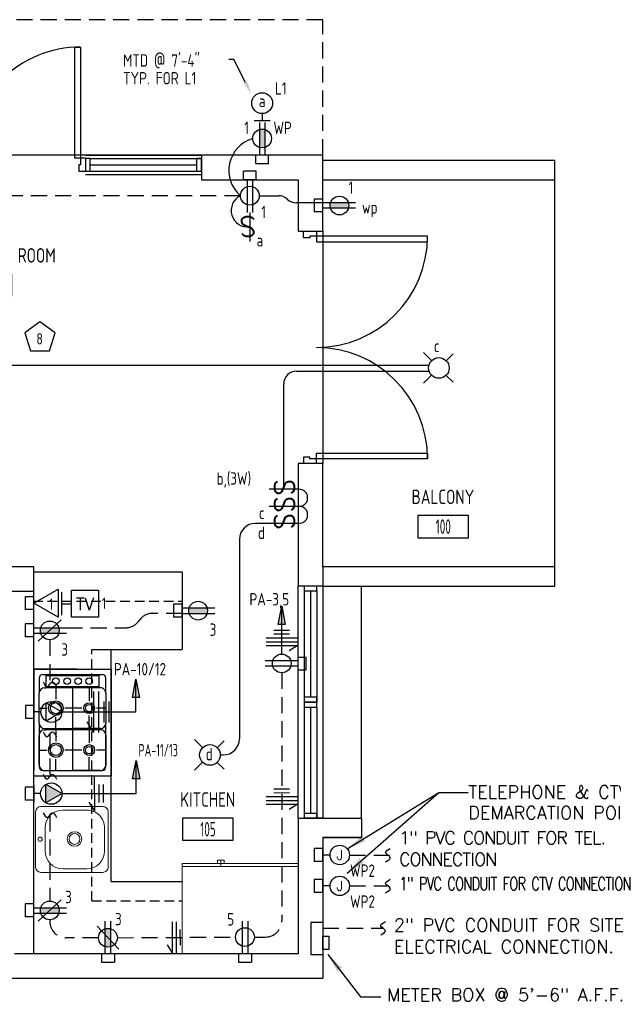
# Model space of a CAD drawing. Header units: inches. Extents: x 26619 to 28048, y 1575 to 4104.
# Tile 9 of 23: x 26900 to 27084, y 2445 to 2750. Entities that reach past the tile are written whole.
import ezdxf
from ezdxf import colors
from ezdxf.entities.mleader import LeaderData, LeaderLine
from ezdxf.enums import TextEntityAlignment as Align
from ezdxf.math import Vec2, Vec3

# ---------------------------------------------------------------- set-up
doc = ezdxf.new("R2010")
doc.units = ezdxf.units.IN
doc.header["$LTSCALE"] = 2
doc.header["$MEASUREMENT"] = 0
for name, pattern in [('DASHED', [0.75, 0.5, -0.25]), ('HIDDEN', [0.375, 0.25, -0.125]), ('HIDDEN2', [0.1875, 0.125, -0.0625])]:
    doc.linetypes.add(name, pattern=pattern)
doc.layers.get('0').update_dxf_attribs({"color": 8, "linetype": 'CONTINUOUS'})
for name, color, linetype in [('a-door', 8, 'CONTINUOUS'), ('eeCtvDist', 5, 'CONTINUOUS'), ('eeEquipment', 4, 'CONTINUOUS'), ('eeLight-LINE', 5, 'CONTINUOUS'), ('eeLightDist', 200, 'CONTINUOUS'), ('eeLightSwitches', 200, 'CONTINUOUS'), ('eeRecepDist', 120, 'CONTINUOUS'), ('eeRecepLINE', 120, 'HIDDEN'), ('eeTelDist', 5, 'CONTINUOUS'), ('EL-ANNO-TEXT', 4, 'CONTINUOUS'), ('G-SYMB', 1, 'CONTINUOUS'), ('LABELS', 2, 'CONTINUOUS'), ('RECEP-DIST', 120, 'HIDDEN2'), ('roof', 8, 'DASHED'), ('TEXT', 2, 'CONTINUOUS'), ('Walls', 1, 'CONTINUOUS')]:
    doc.layers.add(name, color=color, linetype=linetype)
doc.layers.add('I-FURN', color=9, linetype='CONTINUOUS', lineweight=9)
doc.styles.add('100-48', font='archstyl.shx', dxfattribs={"width": 0.9, "height": 4.8})
doc.styles.add('COMP', font='simplex.shx', dxfattribs={"height": 9})
doc.styles.add('MED', font='archstyl.shx', dxfattribs={"width": 0.8, "height": 0.125})
doc.styles.get("Standard").update_dxf_attribs({"font": 'simplex.shx'})
doc.dimstyles.new('Copy of STANDARD', dxfattribs={"dimtxt": 8, "dimasz": 3, "dimexe": 3, "dimexo": 3, "dimgap": 3, "dimtad": 1, "dimrnd": 1, "dimzin": 3, "dimdsep": 46, "dimlunit": 4, "dimtxsty": 'Standard', "dimblk": 'ARCHTICK', "dimcen": 3, "dimdle": 3, "dimadec": 0, "dimazin": 0, "dimtfac": 1, "dimtix": 1, "dimtofl": 0, "dimtmove": 1, "dimatfit": 3, "dimfxl": 3, "dimtolj": 1, "dimtzin": 0, "dimlwd": -1, "dimlwe": -1, "dimarcsym": 0})

# ---------------------------------------------------------------- blocks, each defined once
blk = doc.blocks.new('*U5')
for points in [[(0, 0), (1.5, 0), (1.5, 2), (2, 2), (2, 4), (0, 4)], [(72, 0), (70.5, 0), (70.5, 2), (70, 2), (70, 4), (72, 4)]]:
    blk.add_lwpolyline(points)
for points in [[(3.25, 0), (3.25, -34.5), (1.5, -34.5), (1.5, 0)], [(68.75, 0), (68.75, -34.5), (70.5, -34.5), (70.5, 0)]]:
    blk.add_lwpolyline(points, close=True)
for centre, start, end in [((1.5, 0), 270, 0), ((70.5, 0), 180, 270)]:
    blk.add_arc(centre, 34.5, start, end)
blk = doc.blocks.new('AINC-ROOMID')
at = {"layer": 'G-SYMB'}
blk.add_lwpolyline([(-0.2473, -0.3519), (0.2533, -0.3519), (0.2533, -0.1607), (-0.2473, -0.1607)], close=True, dxfattribs=at)
at = {"layer": 'G-SYMB', "color": 4, "linetype": 'Continuous', "style": 'MED', "oblique": -180, "text_generation_flag": 6}
for tag, p in [('%%UROOM-ID', (0, 0.2093)), ('%%USPAN', (0, 0))]:
    blk.add_attdef(tag, text='', height=0.125, rotation=180, dxfattribs=at).set_placement(p, align=Align.MIDDLE)
at = {"layer": 'G-SYMB', "color": 4, "linetype": 'Continuous', "style": 'MED', "text_generation_flag": 6, "width": 0.75}
blk.add_attdef('R-NUM', text='', height=0.125, rotation=180, dxfattribs=at).set_placement((0.003, -0.2563), align=Align.MIDDLE)
blk = doc.blocks.new('Refrigerator-2 door - 36 in top')
for p, q in [((0, -26.999999), (36, -26.999999)), ((12, -26.999999), (12, -28.999999)), ((11, -27.999999), (11, -28.999999)), ((11, -28.999999), (13, -28.999999)), ((13, -28.999999), (13, -27.999999))]:
    blk.add_line(p, q)
blk.add_lwpolyline([(0, -27.999999), (0, 0), (36, 0), (36, -27.999999)], close=True)
blk = doc.blocks.new('RECEP-gf')
at = {"layer": 'eeRecepDist'}
blk.add_hatch(color=256, dxfattribs=at).paths.add_polyline_path([(137.8165, 590.8342, 0.073698), (137.8191, 590.8518, 0.073698), (137.8165, 590.8693), (137.7006, 590.8693, 0.073698), (137.698, 590.8518, 0.073698), (137.7006, 590.8342)])
at = {"layer": 'eeRecepDist', "linetype": 'Continuous'}
for p, q in [((137.6553, 590.8693), (137.8662, 590.8693)), ((137.6553, 590.8342), (137.8662, 590.8342))]:
    blk.add_line(p, q, dxfattribs=at)
blk.add_circle((137.7585, 590.8518), 0.0606, dxfattribs=at)
blk = doc.blocks.new('50 AMPS')
at = {"layer": 'eeRecepDist', "linetype": 'Continuous'}
for p, q in [((137.6938, 590.0498), (137.7945, 590.1086)), ((137.7945, 590.1086), (137.7953, 589.9915)), ((137.8743, 589.9973), (137.8743, 590.1024)), ((137.7953, 589.9915), (137.6938, 590.0498)), ((137.8287, 590.0498), (137.8743, 590.0498))]:
    blk.add_line(p, q, dxfattribs=at)
blk.add_circle((137.7613, 590.0498), 0.0675, dxfattribs=at)
blk = doc.blocks.new('Wires2A')
at = {"layer": 'eeRecepDist'}
for p, q in [((0, 0.1333), (0, -0.1333)), ((0.0333, 0.1333), (0.0333, -0.1333)), ((0.0333, 0.1333), (0.0768, 0.0641)), ((-0.0667, 0.0681), (-0.0667, -0.0681)), ((-0.0333, 0.0681), (-0.0333, -0.0681))]:
    blk.add_line(p, q, dxfattribs=at)
blk = doc.blocks.new('SP-SW')
at = {"layer": 'eeLightSwitches', "linetype": 'ByBlock'}
blk.add_line((0, 0), (0, 0.1873), dxfattribs=at)
blk.add_text('S', height=0.1272, dxfattribs=at).set_placement((-0.0418, 0.0268))
blk = doc.blocks.new('GF RECEP ACT')
at = {"layer": 'eeRecepDist'}
blk.add_line((137.6845, 589.8277), (137.8326, 589.9662), dxfattribs=at)
blk.add_blockref('RECEP-gf', (0, -0.9548), dxfattribs=at)
blk = doc.blocks.new('Recep-1')
at = {"layer": 'eeRecepDist', "linetype": 'Continuous'}
for p, q in [((0, 0.0176), (0.2108, 0.0176)), ((0, -0.0176), (0.2108, -0.0176))]:
    blk.add_line(p, q, dxfattribs=at)
blk.add_circle((0.1032, 0), 0.0606, dxfattribs=at)
blk = doc.blocks.new('CEIL-LGT')
at = {"layer": 'eeLightDist', "linetype": 'ByBlock'}
for p, q in [((-0.0477, 0.0477), (-0.0991, 0.0991)), ((0.047, 0.047), (0.0916, 0.0916)), ((-0.047, -0.047), (-0.0987, -0.0987)), ((0.0477, -0.0477), (0.0918, -0.0918))]:
    blk.add_line(p, q, dxfattribs=at)
blk.add_circle((0, 0), 0.0667, dxfattribs=at)
blk = doc.blocks.new('TEL-OUT')
at = {"layer": 'eeTelDist', "linetype": 'ByBlock'}
for p, q in [((0, 0), (0.1574, 0.0909)), ((0.1574, 0.0909), (0.1574, -0.0909)), ((0.1574, -0.0909), (0, 0))]:
    blk.add_line(p, q, dxfattribs=at)
at = {"layer": 'eeTelDist'}
blk.add_line((0, -0.0725), (0, 0.0725), dxfattribs=at)
blk = doc.blocks.new('TV-out')
at = {"layer": 'eeCtvDist', "linetype": 'ByBlock'}
for p, q in [((0, 0.074), (0, -0.074)), ((0.0631, 0.0881), (0.2375, 0.0881)), ((0.0631, -0.0864), (0.0631, 0.0881)), ((0.2375, 0.0881), (0.2375, -0.0864)), ((0, 0), (0.0631, 0)), ((0.2375, -0.0864), (0.0631, -0.0864))]:
    blk.add_line(p, q, dxfattribs=at)
blk.add_text('TV', height=0.08, dxfattribs=at).set_placement((0.1512, -0.0423), align=Align.CENTER)
blk = doc.blocks.new('30 AMPS')
at = {"layer": 'eeRecepDist'}
for p, q in [((137.6921, 589.4798), (137.7956, 589.5395)), ((137.7956, 589.5395), (137.7956, 589.42)), ((137.7956, 589.42), (137.6921, 589.4798))]:
    blk.add_line(p, q, dxfattribs=at)
at = {"layer": 'eeRecepDist', "linetype": 'Continuous'}
for p, q in [((137.8743, 589.4276), (137.8743, 589.5326)), ((137.8287, 589.4801), (137.8743, 589.4801))]:
    blk.add_line(p, q, dxfattribs=at)
blk.add_circle((137.7613, 589.4801), 0.0692, dxfattribs=at)
at = {"layer": 'eeRecepDist'}
blk.add_solid([(137.6921, 589.4798), (137.7956, 589.5395), (137.7956, 589.42)], dxfattribs=at)
blk = doc.blocks.new('WALL-LGT')
at = {"layer": 'eeLightDist', "linetype": 'ByBlock'}
for p, q in [((-0.0525, 0), (0.0525, 0)), ((0, 0.0456), (0, 0))]:
    blk.add_line(p, q, dxfattribs=at)
blk.add_circle((0, 0.1131), 0.0675, dxfattribs=at)
blk = doc.blocks.new('CAJA 4X4 RECEPT')
at = {"layer": 'eeRecepDist', "color": 9}
for p, q in [((24134, 2831.23), (24130, 2831.23)), ((24130, 2828.61), (24130, 2831.23)), ((24134, 2828.61), (24134, 2831.23)), ((24130, 2828.61), (24134, 2828.61))]:
    blk.add_line(p, q, dxfattribs=at)
blk = doc.blocks.new('_ArchTick')
at = {"color": 0, "linetype": 'ByBlock', "const_width": 0.15}
blk.add_lwpolyline([(-0.5, -0.5), (0.5, 0.5)], dxfattribs=at)
blk = doc.blocks.new('CAJA 4X4 LUCES')
at = {"layer": 'eeLight-LINE', "color": 8, "ltscale": 2}
for p, q in [((24065.99, 2814.84), (24061.99, 2814.84)), ((24061.99, 2812.21), (24061.99, 2814.84)), ((24061.99, 2812.21), (24065.99, 2812.21)), ((24065.99, 2812.21), (24065.99, 2814.84))]:
    blk.add_line(p, q, dxfattribs=at)

msp = doc.modelspace()

# ---------------------------------------------------------------- hatches: boundary and pattern name
at = {"layer": 'eeRecepDist', "linetype": 'Continuous'}
for points in [[(26981.35063808, 2568.02957559), (26982.45204895, 2562.3504371), (26980.24922721, 2562.3504371)], [(26936.13302774, 2545.3912916), (26937.23443861, 2539.71215311), (26935.03161687, 2539.71215311)], [(26936.1928733, 2520.10493967), (26937.29428417, 2514.42580118), (26935.09146243, 2514.42580118)]]:
    msp.add_hatch(color=256, dxfattribs=at).paths.add_polyline_path(points)

# ---------------------------------------------------------------- linework, layer by layer
for p, q in [((26956.45857797, 2707.85917105), (26812.45857797, 2707.85917105)), ((27066.08357797, 2580.23417149), (27066.08357797, 2700.23417149)), ((26994.08357797, 2684.23417149), (26994.08357797, 2648.23417149)), ((26994.08357797, 2648.23417149), (26994.08357797, 2612.23417149)), ((26904.45857797, 2578.60917149), (26950.45857797, 2578.60917149)), ((26950.45857797, 2578.60917149), (26950.45857797, 2554.60917149)), ((26928.45857797, 2482.60917149), (26928.45857797, 2554.60917149)), ((26917.77284481, 2548.47624058), (26904.48222869, 2548.47624058)), ((26904.48222869, 2548.47624058), (26904.48222869, 2517.16140344)), ((26904.48222869, 2548.47624058), (26928.48222869, 2548.47624058)), ((26904.48222869, 2515.4052966), (26904.48222869, 2548.47624058)), ((26904.48222869, 2548.47624058), (26928.45857797, 2548.47624058)), ((26907.23818121, 2546.82276633), (26925.70262545, 2546.82276633)), ((26908.20254575, 2546.54702519), (26924.73826091, 2546.54702519)), ((26908.20254575, 2546.54702519), (26908.20254575, 2542.96433553)), ((26924.73826091, 2542.96433553), (26924.73826091, 2546.54702519)), ((26928.45857797, 2548.47624058), (26928.45857797, 2515.4052966)), ((26906.13570294, 2545.72028806), (26906.13570294, 2541.03512013)), ((26926.80510372, 2541.03512013), (26926.80510372, 2545.72028806)), ((26906.13570294, 2531.7109843), (26906.13570294, 2541.03512013)), ((26907.78917719, 2542.68859439), (26908.20254575, 2542.68859439)), ((26924.73826091, 2542.96433553), (26908.20254575, 2542.96433553)), ((26924.73826091, 2542.68859439), (26908.20254575, 2542.68859439)), ((26911.30329629, 2542.68859439), (26911.30329629, 2539.1871195)), ((26916.47040333, 2542.68859439), (26916.47040333, 2530.05751005)), ((26921.63799668, 2542.68859439), (26921.63799668, 2538.60840351)), ((26925.15162947, 2542.68859439), (26924.73826091, 2542.68859439)), ((26926.80510372, 2541.03512013), (26926.80510372, 2531.7109843)), ((26906.13570294, 2536.37329538), (26908.48947217, 2536.37329538)), ((26919.40240223, 2536.37329538), (26914.11712042, 2536.37329538)), ((26921.63799668, 2530.05751005), (26921.63799668, 2534.13770092)), ((26926.80510372, 2536.37329538), (26923.87310482, 2536.37329538)), ((26906.13570294, 2531.7109843), (26906.13570294, 2518.16124912)), ((26911.30329629, 2530.05751005), (26911.30329629, 2533.55947125)), ((26926.80510372, 2518.16124912), (26926.80510372, 2531.7109843)), ((26906.13570294, 2518.7122451), (26906.13570294, 2528.03638093)), ((26907.78917719, 2530.05751005), (26916.47040333, 2530.05751005)), ((26907.78917719, 2529.6903415), (26908.20254575, 2529.6903415)), ((26924.73826091, 2529.6903415), (26908.20254575, 2529.6903415)), ((26911.30329629, 2529.6903415), (26911.30329629, 2526.1883803)), ((26925.15162947, 2530.05751005), (26916.47040333, 2530.05751005)), ((26916.47040333, 2529.6903415), (26916.47040333, 2517.05877085)), ((26921.63799668, 2529.6903415), (26921.63799668, 2525.60966431)), ((26925.15162947, 2529.6903415), (26924.73826091, 2529.6903415)), ((26926.80510372, 2528.03638093), (26926.80510372, 2518.7122451)), ((26906.13570294, 2523.37455617), (26908.48947217, 2523.37455617)), ((26919.40240223, 2523.37455617), (26914.11712042, 2523.37455617)), ((26926.80510372, 2523.37455617), (26923.87310482, 2523.37455617)), ((26911.30329629, 2517.05877085), (26911.30329629, 2520.56073205)), ((26921.63799668, 2517.05877085), (26921.63799668, 2521.13896172)), ((26907.23818121, 2517.05877085), (26925.70262545, 2517.05877085)), ((26907.78917719, 2517.05877085), (26916.47040333, 2517.05877085)), ((26925.15162947, 2517.05877085), (26916.47040333, 2517.05877085)), ((26904.48222869, 2515.4052966), (26928.45857797, 2515.4052966)), ((26928.45857797, 2482.60917149), (26950.45857797, 2482.60917149))]:
    msp.add_line(p, q)
at = {"ltscale": 3}
msp.add_line((26922.45857797, 2554.60917149), (26950.45857797, 2554.60917149), dxfattribs=at)
for centre, radius in [((26911.30329629, 2544.75592352), 1.02424463), ((26914.77559222, 2544.75592352), 1.02424463), ((26918.24788815, 2544.75592352), 1.02424463), ((26921.63799668, 2544.75592352), 1.02424463), ((26911.30329629, 2536.37329538), 2.26271629), ((26911.30329629, 2536.37329538), 1.71153551), ((26921.63799668, 2536.37329538), 1.68421428), ((26921.63799668, 2536.37329538), 1.1330335), ((26911.30329629, 2523.37455617), 2.26271629), ((26911.30329629, 2523.37455617), 1.71153551), ((26921.63799668, 2523.37455617), 1.68421428), ((26921.63799668, 2523.37455617), 1.1330335)]:
    msp.add_circle(centre, radius)
for centre, radius, start, end in [((26907.23818121, 2545.72028806), 1.10236156, 90, 180), ((26925.70262545, 2545.72028806), 1.10236156, 0, 90.0000025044), ((26907.78917719, 2541.03512013), 1.65354234, 90.0000025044, 180), ((26925.15162947, 2541.03512013), 1.65354234, 0, 90.0000025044), ((26907.78917719, 2531.7109843), 1.65354234, 180, 270), ((26925.15162947, 2531.7109843), 1.65354234, 270, 0), ((26907.78917719, 2528.03638093), 1.65354234, 90.0000025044, 180), ((26925.15162947, 2528.03638093), 1.65354234, 0, 90.0000025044), ((26907.78917719, 2518.7122451), 1.65354234, 180, 270), ((26907.23818121, 2518.16124912), 1.10236156, 180, 270), ((26925.15162947, 2518.7122451), 1.65354234, 270, 0), ((26925.70262545, 2518.16124912), 1.10236156, 270, 0)]:
    msp.add_arc(centre, radius, start, end)
at = {"layer": 'a-door'}
for p, q in [((26920.45857797, 2707.8591706), (26956.45857797, 2707.8591706)), ((26921.95857797, 2706.8591706), (26956.45857598, 2706.8591706)), ((26921.95857797, 2704.8591706), (26954.95857598, 2704.8591706)), ((26921.95857797, 2702.8591706), (26956.45857598, 2702.8591706)), ((26920.45857797, 2701.8591706), (26956.45857797, 2701.85917193)), ((26986.30511992, 2574.23417145), (26986.30512125, 2538.23417145)), ((26994.08357797, 2574.23417149), (26994.08357797, 2538.23417149)), ((27006.08357797, 2502.23417149), (27006.08357797, 2574.23417149)), ((26988.27107731, 2572.73417149), (26988.27107731, 2538.23417349)), ((26990.27107731, 2572.73417149), (26990.27107731, 2539.73417349)), ((26992.27107731, 2572.73417149), (26992.27107731, 2538.23417349)), ((26986.30512125, 2538.23417149), (26986.30512258, 2502.23417149)), ((26994.08357797, 2538.23417149), (26994.08357797, 2502.23417149)), ((26988.27107731, 2536.73417149), (26988.27107731, 2502.23417349)), ((26990.27107731, 2536.73417149), (26990.27107731, 2503.73417349)), ((26992.27107731, 2536.73417149), (26992.27107731, 2502.23417349))]:
    msp.add_line(p, q, dxfattribs=at)
for points in [[(26920.45857797, 2702.8591706), (26921.95857797, 2702.8591706), (26921.95857797, 2706.8591706), (26920.45857797, 2706.8591706)], [(26954.95857598, 2702.8591706), (26956.45857598, 2702.8591706), (26956.45857598, 2706.8591706), (26954.95857598, 2706.8591706)], [(26988.27107731, 2574.23417149), (26988.27107731, 2572.73417149), (26992.27107731, 2572.73417149), (26992.27107731, 2574.23417149)], [(26988.27107731, 2539.73417349), (26988.27107731, 2538.23417349), (26992.27107731, 2538.23417349), (26992.27107731, 2539.73417349)], [(26988.27107731, 2538.23417149), (26988.27107731, 2536.73417149), (26992.27107731, 2536.73417149), (26992.27107731, 2538.23417149)], [(26988.27107731, 2503.73417349), (26988.27107731, 2502.23417349), (26992.27107731, 2502.23417349), (26992.27107731, 2503.73417349)]]:
    msp.add_lwpolyline(points, close=True, dxfattribs=at)
at = {"layer": 'eeEquipment'}
for p, q in [((26990.48826518, 2459.90432126), (26990.4894078, 2470.03303979)), ((26990.4894078, 2470.03303979), (26994.08414928, 2470.0325345)), ((26994.08414928, 2470.0325345), (26994.08300667, 2459.90381596)), ((26994.08300667, 2459.90381596), (26990.48826518, 2459.90432126))]:
    msp.add_line(p, q, dxfattribs=at)
msp.add_lwpolyline([(26994.08337568, 2461.56036987), (26994.08378027, 2465.71986657), (26996.00098533, 2465.71959708), (26996.00058074, 2461.56010038)], close=True, dxfattribs=at)
at = {"layer": 'eeLight-LINE', "color": 8}
for p, q in [((26994.08341751, 2691.39083551), (26994.08357797, 2693.07750747)), ((26904.45849774, 2568.07400769), (26904.4586582, 2569.76067966)), ((26950.4586582, 2565.76583557), (26950.45881867, 2567.45250754)), ((26904.4586582, 2559.63290467), (26904.45881867, 2561.31957663)), ((26986.30504058, 2551.0775069), (26986.30488012, 2549.39083494)), ((26904.48214846, 2534.34743217), (26904.48230892, 2536.03410413)), ((26904.45849774, 2509.04515223), (26904.4586582, 2510.73182419)), ((26994.08349774, 2489.99192571), (26994.0836582, 2491.67859767)), ((26904.45841751, 2472.82023107), (26904.45857797, 2474.50690304)), ((26928.30191396, 2460.23417149), (26926.615242, 2460.23433195)), ((26970.79013079, 2460.23417149), (26969.10345882, 2460.23433195))]:
    msp.add_line(p, q, dxfattribs=at)
at = {"layer": 'eeLight-LINE', "ltscale": 10}
for p, q in [((26897.28357851, 2642.76212387), (27027.01361456, 2642.76212387)), ((26985.96255387, 2640.90004968), (27027.03069649, 2640.90004968)), ((26981.96255387, 2604.23417149), (26981.96255387, 2636.90004968)), ((26977.46684803, 2593.67263299), (26973.21846175, 2593.67263299)), ((26968.21846175, 2588.67263299), (26968.21830261, 2526.85917211)), ((26962.28357818, 2521.85917211), (26963.21830261, 2521.85917211))]:
    msp.add_line(p, q, dxfattribs=at)
for centre, radius, start, end in [((26985.96255387, 2636.90004968), 4, 90, 180), ((26986.73661098, 2601.59378686), 2.65498273, 263.9888954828, 96.0111045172), ((26986.73661098, 2596.31301762), 2.65498273, 263.9888954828, 96.0111045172), ((26973.21846175, 2588.67263299), 5, 90, 180), ((26963.21830261, 2526.85917211), 5, 270, 0)]:
    msp.add_arc(centre, radius, start, end, dxfattribs=at)
at = {"layer": 'eeRecepDist', "ltscale": 2}
for p, q in [((26974.36633016, 2695.27937575), (26980.3363006, 2695.27435967)), ((26994.08357797, 2693.07750747), (26985.83961676, 2693.07750747))]:
    msp.add_line(p, q, dxfattribs=at)
at = {"layer": 'eeRecepDist', "linetype": 'Continuous'}
for p, q in [((26980.24922721, 2562.3504371), (26981.35063808, 2568.02957559)), ((26981.35063808, 2568.02957559), (26982.45204895, 2562.3504371)), ((26982.45204895, 2562.3504371), (26980.24922721, 2562.3504371)), ((26935.03161687, 2539.71215311), (26936.13302774, 2545.3912916)), ((26936.13302774, 2545.3912916), (26937.23443861, 2539.71215311)), ((26937.23443861, 2539.71215311), (26935.03161687, 2539.71215311)), ((26935.09146243, 2514.42580118), (26936.1928733, 2520.10493967)), ((26936.1928733, 2520.10493967), (26937.29428417, 2514.42580118)), ((26937.29428417, 2514.42580118), (26935.09146243, 2514.42580118))]:
    msp.add_line(p, q, dxfattribs=at)
at = {"layer": 'eeRecepDist'}
for p, q in [((26983.79599084, 2560.48513262), (26978.89276511, 2560.47678351)), ((26983.79803417, 2559.28513436), (26978.89480844, 2559.27678525)), ((26986.14845768, 2558.08913487), (26976.5484716, 2558.07278822)), ((26986.15050101, 2556.88913661), (26976.55051493, 2556.87278996)), ((26986.15254434, 2555.68913835), (26976.55255826, 2555.6727917)), ((26986.15254434, 2555.68913835), (26983.66342943, 2554.11864129)), ((26923.3736338, 2504.41352614), (26923.32659105, 2515.21342369)), ((26924.71174273, 2507.14637391), (26924.68771548, 2512.66245853)), ((26926.06172992, 2507.15225425), (26926.03770268, 2512.66833887)), ((26983.79994964, 2511.26950526), (26978.89672391, 2511.26115615)), ((26983.80199297, 2510.069507), (26978.89876724, 2510.06115789)), ((26923.3736338, 2504.41352614), (26921.59940163, 2507.20908314)), ((26986.15035449, 2508.873504), (26976.55036841, 2508.85715735)), ((26986.15239782, 2507.67350574), (26976.55241174, 2507.65715909)), ((26986.15444116, 2506.47350748), (26976.55445507, 2506.45716083)), ((26986.15444116, 2506.47350748), (26983.66532624, 2504.90301042)), ((26994.08357797, 2489.07661235), (26994.08357797, 2492.59358998)), ((26996.33166678, 2490.83510116), (26994.08357797, 2490.83510116)), ((26994.08357797, 2479.49644245), (26994.08357797, 2483.01342008)), ((26996.33166678, 2481.25493126), (26994.08357797, 2481.25493126)), ((26947.51110901, 2460.49182694), (26947.49476236, 2470.09181302)), ((26948.71110727, 2460.49387027), (26948.69476062, 2470.09385636)), ((26949.90914231, 2462.83445606), (26949.9007932, 2467.73768179)), ((26947.51110901, 2460.49182694), (26945.94061195, 2462.98094186))]:
    msp.add_line(p, q, dxfattribs=at)
for centre in [(26999.34791604, 2490.83292464), (26999.34791604, 2481.25275474)]:
    msp.add_circle(centre, 3.01625004, dxfattribs=at)
at = {"layer": 'eeRecepDist', "ltscale": 2}
for centre, radius, start, end in [((26975.30596446, 2703.11046729), 10.341626, 106.5315415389, 229.2167786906), ((26970.79619442, 2690.68738343), 5.11205979, 116.0547450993, 277.4393483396), ((26980.33293973, 2691.27436108), 4, 46.501575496, 89.9518590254), ((26985.83961676, 2697.07750747), 4, 226.5015754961, 270)]:
    msp.add_arc(centre, radius, start, end, dxfattribs=at)
at = {"layer": 'eeRecepLINE', "ltscale": 10}
for p, q in [((26968.55082579, 2695.27992901), (26806.99920726, 2695.27992901)), ((26950.45881867, 2565.76583556), (26941.29404223, 2565.76583556)), ((26914.5788505, 2561.31957663), (26932.97803597, 2561.31957663)), ((26909.41325713, 2557.56848845), (26909.41317689, 2543.77940258)), ((26981.35036145, 2547.32689008), (26981.35036145, 2470.39968461)), ((26909.41317689, 2528.27113613), (26909.41317689, 2515.13334063)), ((26909.41317689, 2503.18184197), (26909.41317689, 2476.57131925)), ((27002.36416608, 2490.83292464), (27014.27792263, 2490.81941153)), ((27002.36416608, 2481.25275474), (27014.27792263, 2481.23924164)), ((26909.41317689, 2470.75581485), (26909.41317689, 2470.1887704)), ((26994.08393594, 2468.14140309), (27012.80405386, 2468.12016991)), ((26924.55082577, 2465.1887704), (26914.41317689, 2465.1887704)), ((26930.3662946, 2465.20315448), (26967.03957329, 2465.38457215)), ((26972.85503842, 2465.39968461), (26976.35036145, 2465.39968461))]:
    msp.add_line(p, q, dxfattribs=at)
at = {"layer": 'eeRecepLINE', "linetype": 'Continuous'}
for p, q in [((26981.35040665, 2553.14239448), (26981.35063808, 2568.02957559)), ((26936.13302774, 2535.19076815), (26936.13302774, 2545.3912916)), ((26913.14673935, 2535.19076815), (26936.13302774, 2535.19076815)), ((26936.1928733, 2509.90441622), (26936.1928733, 2520.10493967)), ((26913.20658491, 2509.90441622), (26936.1928733, 2509.90441622))]:
    msp.add_line(p, q, dxfattribs=at)
at = {"layer": 'eeRecepLINE', "ltscale": 10}
for centre, start, end in [((26941.29404223, 2560.76583556), 90, 146.2635137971), ((26932.97803597, 2566.31957663), 270, 326.2635137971), ((26914.41317689, 2470.1887704), 180, 270), ((26976.35036145, 2470.39968461), 270, 0)]:
    msp.add_arc(centre, 5, start, end, dxfattribs=at)
at = {"layer": 'eeRecepLINE', "linetype": 'Continuous'}
for points in [[(26907.33319921, 2544.51743203), (26908.71984944, 2543.04136649), (26910.10649966, 2544.51743203), (26911.49314989, 2543.04136649)], [(26907.33319921, 2529.00916558), (26908.71984944, 2527.53310004), (26910.10649966, 2529.00916558), (26911.49314989, 2527.53310004)], [(26907.33319921, 2515.87137008), (26908.71984944, 2514.39530454), (26910.10649966, 2515.87137008), (26911.49314989, 2514.39530454)], [(26907.33319921, 2503.95425714), (26908.71984944, 2502.4781916), (26910.10649966, 2503.95425714), (26911.49314989, 2502.4781916)], [(27013.55085003, 2488.73171378), (27015.02691556, 2490.11836401), (27013.55085003, 2491.50501423), (27015.02691556, 2492.89166446)], [(27013.55085003, 2479.15154389), (27015.02691556, 2480.53819411), (27013.55085003, 2481.92484433), (27015.02691556, 2483.31149456)], [(27012.04141613, 2466.04019223), (27013.51748166, 2467.42684246), (27012.04141613, 2468.81349268), (27013.51748166, 2470.20014291)]]:
    msp.add_spline(points, degree=3, dxfattribs=at)
at = {"layer": 'I-FURN'}
for p, q in [((26905.0182004, 2504.20866835), (26905.0182004, 2487.11345023)), ((26906.67172328, 2505.86221069), (26925.86694314, 2505.86214261)), ((26913.46538048, 2504.75966433), (26920.90632099, 2504.75966433)), ((26927.52051465, 2504.20866835), (26927.52048547, 2487.12146808)), ((26907.95354351, 2492.08237998), (26907.95354351, 2499.24775928)), ((26926.41813364, 2499.24775928), (26926.41813364, 2492.08237998)), ((26906.67172328, 2485.46792857), (26925.86694314, 2485.46799665)), ((26920.90632585, 2486.57047493), (26913.46538534, 2486.57047493))]:
    msp.add_line(p, q, dxfattribs=at)
for centre, radius in [((26917.09328667, 2495.80839389), 2.26001238), ((26917.09328667, 2495.80839389), 1.68200641), ((26906.42271055, 2495.74300077), 0.65410217)]:
    msp.add_circle(centre, radius, dxfattribs=at)
for centre, radius, start, end in [((26906.67172328, 2504.20866835), 1.65354234, 90.0000025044, 180), ((26913.46538048, 2499.24775928), 5.51180779, 90.0000025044, 180), ((26920.90632585, 2499.24775928), 5.51180779, 0, 90.0000100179), ((26925.86694314, 2504.20866835), 1.65354234, 0, 90.0000100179), ((26913.46538534, 2492.08237998), 5.51180779, 180, 270), ((26920.90632585, 2492.08237998), 5.51180779, 270, 0), ((26906.67172328, 2487.12147091), 1.65354234, 180, 269.9999974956), ((26925.86694314, 2487.12147091), 1.65354234, 269.9999899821, 0)]:
    msp.add_arc(centre, radius, start, end, dxfattribs=at)
at = {"layer": 'RECEP-DIST', "linetype": 'Continuous'}
msp.add_lwpolyline([(26906.37659596, 2656.14566085), (26901.6700233, 2652.72613565), (26903.46777409, 2647.19322765), (26909.28541784, 2647.19322765), (26911.08316863, 2652.72613565)], close=True, dxfattribs=at)
at = {"layer": 'roof', "ltscale": 5}
for p, q in [((26994.08357797, 2749.85917105), (26679.95857797, 2749.85917105)), ((26994.08357797, 2707.85917105), (26994.08357797, 2749.85917105))]:
    msp.add_line(p, q, dxfattribs=at)
at = {"layer": 'roof', "ltscale": 3}
for p, q in [((26904.24109216, 2569.56787861), (26950.24109216, 2569.56787861)), ((26922.45857797, 2476.60917149), (26922.45857797, 2554.60917149)), ((26922.45857797, 2476.60917149), (26950.45857797, 2476.60917149))]:
    msp.add_line(p, q, dxfattribs=at)
at = {"layer": 'Walls'}
for p, q in [((26994.08357797, 2707.85917105), (26956.45857797, 2707.85917105)), ((26956.45857797, 2707.85917105), (26956.45857797, 2700.23417105)), ((26994.08357797, 2706.23417149), (26994.08357797, 2707.85917105)), ((27066.08357797, 2706.23417149), (26994.08357797, 2706.23417149)), ((26994.08357797, 2700.23417105), (26994.08357797, 2706.23417149)), ((27066.08357797, 2700.23417149), (27066.08357797, 2706.23417149)), ((26956.45857797, 2700.23417105), (26986.45857797, 2700.23417105)), ((26986.45857797, 2700.23417105), (26986.45857797, 2684.23417149)), ((26994.08357797, 2700.23417149), (27066.08357797, 2700.23417149)), ((26994.08357797, 2684.23417149), (26994.08357797, 2700.23417105)), ((26986.45857797, 2684.23417149), (26994.08357797, 2684.23417149)), ((26986.45857797, 2612.23417149), (26986.45857797, 2574.23417149)), ((26994.08357797, 2612.23417149), (26986.45857797, 2612.23417149)), ((26994.08357797, 2580.23417149), (26994.08357797, 2612.23417149)), ((26904.45857797, 2580.23417149), (26834.45857797, 2580.23417149)), ((26904.45857797, 2572.60917149), (26904.45857797, 2580.23417149)), ((27066.08357797, 2580.23417149), (26994.08357797, 2580.23417149)), ((26994.08357797, 2580.23417149), (26994.08357797, 2574.23417149)), ((27066.08357797, 2574.23417149), (27066.08357797, 2580.23417149)), ((26904.45857797, 2460.23417149), (26904.45857797, 2578.60917149)), ((26994.08357797, 2574.23417149), (26986.45857797, 2574.23417149)), ((26994.08357797, 2574.23417149), (27066.08357797, 2574.23417149)), ((26834.45857797, 2572.60917149), (26904.45857797, 2572.60917149)), ((26986.45857797, 2502.23417149), (26986.45857797, 2460.23417149)), ((26986.45857797, 2502.23417149), (26994.08357797, 2502.23417149)), ((26994.08357797, 2502.23417149), (26988.0835793, 2502.23417149)), ((26994.08357797, 2502.23417149), (27006.08357797, 2502.23417149)), ((27006.08357797, 2502.23417149), (27006.08357797, 2496.23417149)), ((26994.08357797, 2496.23417149), (27006.08357797, 2496.23417149)), ((27006.08357797, 2496.23417149), (26994.08357797, 2496.23417149)), ((26994.08357797, 2496.23417149), (26994.08357797, 2452.60917149)), ((26986.45857797, 2460.23417149), (26898.45857797, 2460.23417149)), ((26679.95857797, 2452.60917149), (26994.08357797, 2452.60917149))]:
    msp.add_line(p, q, dxfattribs=at)

# ---------------------------------------------------------------- block references
ref = msp.add_blockref('AINC-ROOMID', (26889.63983997, 2676.77724349), dxfattribs=dict(xscale=31.40809428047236, yscale=35.94597718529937, zscale=31.40809428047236))
ref.add_attrib('%%USPAN', 'DINING/LIVING ROOM', dxfattribs={"layer": 'G-SYMB', "color": 4, "linetype": 'Continuous', "height": 4.4932471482, "rotation": 180, "style": 'MED', "text_generation_flag": 6, "width": 0.873758}).set_placement((26889.63983997, 2676.77724349), align=Align.MIDDLE)
ref.add_attrib('R-NUM', '101', dxfattribs={"layer": 'G-SYMB', "color": 4, "linetype": 'Continuous', "height": 4.493247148, "rotation": 180, "style": 'MED', "text_generation_flag": 6, "width": 0.655319}).set_placement((26889.73330973, 2667.56429875), align=Align.MIDDLE)
ref = msp.add_blockref('AINC-ROOMID', (27031.36227387, 2601.89169866), dxfattribs=dict(xscale=31.40809428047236, yscale=35.94597718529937, zscale=31.40809428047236))
ref.add_attrib('%%USPAN', 'BALCONY', dxfattribs={"layer": 'G-SYMB', "color": 4, "linetype": 'Continuous', "height": 4.493247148, "rotation": 180, "style": 'MED', "text_generation_flag": 6, "width": 0.873758}).set_placement((27031.36227387, 2601.89169866), align=Align.MIDDLE)
ref.add_attrib('R-NUM', '100', dxfattribs={"layer": 'G-SYMB', "color": 4, "linetype": 'Continuous', "height": 4.493247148, "rotation": 180, "style": 'MED', "text_generation_flag": 6, "width": 0.655319}).set_placement((27031.45574363, 2592.67875392), align=Align.MIDDLE)
ref = msp.add_blockref('AINC-ROOMID', (26958.38385502, 2508.04186693), dxfattribs=dict(xscale=31.40809428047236, yscale=35.94597718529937, zscale=31.40809428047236))
ref.add_attrib('%%USPAN', 'KITCHEN', dxfattribs={"layer": 'G-SYMB', "color": 4, "linetype": 'Continuous', "height": 4.493247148, "rotation": 180, "style": 'MED', "text_generation_flag": 6, "width": 0.873758}).set_placement((26958.38385502, 2508.04186693), align=Align.MIDDLE)
ref.add_attrib('R-NUM', '105', dxfattribs={"layer": 'G-SYMB', "color": 4, "linetype": 'Continuous', "height": 4.493247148, "rotation": 180, "style": 'MED', "text_generation_flag": 6, "width": 0.655319}).set_placement((26958.47732478, 2498.82892219), align=Align.MIDDLE)
at = {"layer": 'a-door', "linetype": 'Continuous', "lineweight": -3}
for p, rotation in [((26920.40294685, 2706.88872885), 180), ((26992.0835793, 2612.23417149), 90)]:
    msp.add_blockref('*U5', p, dxfattribs=dict(at, rotation=rotation))
at = {"layer": 'eeCtvDist', "xscale": 48, "yscale": 48, "zscale": 48}
msp.add_blockref('TV-out', (26913.0988676, 2568.7626456), dxfattribs=at)
at = {"layer": 'eeEquipment', "xscale": 48, "yscale": 48, "zscale": 48, "rotation": 180}
for name, p in [('50 AMPS', (33522.4503356, 30857.58234154)), ('30 AMPS', (33522.42668488, 30804.93266017))]:
    msp.add_blockref(name, p, dxfattribs=at)
at = {"layer": 'eeLight-LINE'}
for p in [(2843.27253464, -123.375), (2839.46003945, -128.32445104)]:
    msp.add_blockref('CAJA 4X4 RECEPT', p, dxfattribs=at)
for p, rotation in [((29806.29448696, -21371.75544257), 89.99999999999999), ((29716.66956719, -21495.07227038), 89.99999999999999), ((29762.66972765, -21497.3804425), 89.99999999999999), ((29716.66972765, -21503.51337341), 89.99999999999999), ((24174.09397113, 26614.22378498), 270), ((29716.6932179, -21528.79884591), 89.99999999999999), ((29716.66956719, -21554.10112585), 89.99999999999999), ((29806.29456719, -21573.15435237), 89.99999999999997), ((29806.29456719, -21582.73468273), 89.99999999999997), ((29716.66948696, -21590.326047), 89.99999999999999), ((50991.44819204, 5272.44524094), 180), ((51033.93640886, 5272.44524094), 180)]:
    msp.add_blockref('CAJA 4X4 LUCES', p, dxfattribs=dict(at, rotation=rotation))
at = {"layer": 'eeLightDist', "xscale": 48, "yscale": 48, "zscale": 48}
for name, p in [('WALL-LGT', (26975.27107797, 2718.55006394)), ('CEIL-LGT', (27030.08357797, 2641.85917105)), ('CEIL-LGT', (26959.08357831, 2521.85917211))]:
    msp.add_blockref(name, p, dxfattribs=at)
at = {"layer": 'eeLightSwitches', "xscale": 48, "yscale": 48, "zscale": 48}
for p, rotation in [((26971.45808656, 2690.11421949), 180), ((26986.45857797, 2604.23417149), 90), ((26986.45857797, 2598.95340224), 90), ((26986.45857797, 2593.67263299), 90)]:
    msp.add_blockref('SP-SW', p, dxfattribs=dict(at, rotation=rotation))
at = {"layer": 'eeRecepDist', "xscale": 48, "yscale": 48, "zscale": 48}
for name, p, rotation in [('RECEP-gf', (-1385.61432368, 9325.43499185), 270), ('Recep-1', (26971.45904933, 2700.23425128), 269.9945491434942), ('RECEP-gf', (33611.65939878, 31053.11957314), 180), ('Recep-1', (26986.30496035, 2550.23417092), 179.9945491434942), ('Recep-1', (26969.94775758, 2470.3542835), 269.9945491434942)]:
    msp.add_blockref(name, p, dxfattribs=dict(at, rotation=rotation))
msp.add_blockref('RECEP-gf', (20343.00302969, -25794.2762301), dxfattribs=at)
at = {"layer": 'eeRecepLINE'}
for p, xscale, yscale, zscale, rotation in [((26981.35050797, 2556.88096329), 36, 36, 36, 270.0975619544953), ((26924.63988354, 2535.19076815), 48, 48, 48, 180.0975619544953)]:
    msp.add_blockref('Wires2A', p, dxfattribs=dict(at, xscale=xscale, yscale=yscale, zscale=zscale, rotation=rotation))
at = {"layer": 'eeTelDist', "xscale": 48, "yscale": 48, "zscale": 48}
for name, p in [('TEL-OUT', (26904.45857797, 2568.91734368)), ('GF RECEP ACT', (20297.00302969, -25754.57664353)), ('GF RECEP ACT', (20297.002789, -25841.38931713))]:
    msp.add_blockref(name, p, dxfattribs=at)
at = {"layer": 'eeTelDist', "xscale": 48, "yscale": 48, "zscale": 48, "rotation": 90}
msp.add_blockref('GF RECEP ACT', (55242.51146215, -4147.22161749), dxfattribs=at)
at = {"layer": 'I-FURN', "xscale": -1, "rotation": 180}
msp.add_blockref('Refrigerator-2 door - 36 in top', (26950.45857797, 2460.23417149), dxfattribs=at)

# ---------------------------------------------------------------- texts
at = {"layer": 'eeCtvDist', "color": 4, "style": '100-48', "width": 0.9}
for p in [(26909.13703594, 2566.87457293), (26925.53774984, 2567.11915407)]:
    msp.add_text('1', height=3.48769622, dxfattribs=at).set_placement(p)
at = {"layer": 'eeLight-LINE', "color": 4, "style": '100-48', "width": 0.9}
for s, p in [('MTD @ 7\'-4"', (26932.15961925, 2735.28921688)), ('TYP. FOR L1', (26932.15961925, 2729.79884198)), ('L1', (26979.25661781, 2726.63783158)), ('a', (26974.22517275, 2722.75375432)), ('a', (26973.52380276, 2679.54808551)), ('c', (27028.53372742, 2646.77509164)), ('b,(3W)', (26961.13542924, 2605.6712144)), ('c', (26974.27204592, 2595.00524737)), ('d', (26973.95839857, 2588.82296991)), ('d', (26957.76782159, 2520.20550765))]:
    msp.add_text(s, height=3.84, dxfattribs=at).set_placement(p)
at = {"layer": 'eeRecepDist', "style": '100-48', "width": 0.9}
for s, p in [('1', (26969.73349523, 2714.42724111)), ('WP', (26978.78537903, 2714.39599556)), ('1', (27002.06397497, 2695.84582608)), ('1', (26975.01929251, 2688.31146782)), ('wp', (27006.25839305, 2689.75248677)), ('PA-3,5', (26971.34704425, 2568.22396154)), ('3', (26959.00166868, 2558.78772852)), ('3', (26913.00166868, 2552.65479761)), ('PA-10/12', (26929.2964936, 2546.54742096)), ('WP2', (27002.53624893, 2484.07095482)), ('3', (26914.17924096, 2475.89297702)), ('WP2', (27002.53624893, 2474.49078492)), ('3', (26929.6553983, 2469.04155283)), ('5', (26964.44805515, 2468.96918399))]:
    msp.add_text(s, height=3.84, dxfattribs=at).set_placement(p)
at = {"layer": 'eeRecepDist'}
for p in [(26999.34791604, 2490.83292464), (26999.34791604, 2481.25275474)]:
    msp.add_text('J', height=3.01625004, dxfattribs=at).set_placement(p, align=Align.MIDDLE)
at = {"layer": 'eeRecepDist', "insert": (26949.1442781, 2525.26593204), "char_height": 3.84, "width": 19.6224, "attachment_point": 3, "style": '100-48'}
msp.add_mtext('{\\W0.7;PA-11/13 }', dxfattribs=at)
at = {"layer": 'EL-ANNO-TEXT', "ltscale": 10, "char_height": 4, "style": 'COMP'}
for s, insert, width, attachment_point, line_spacing_factor in [('TELEPHONE & CTV DEMARCATION POINTS', (27039.22155785, 2512.36716804), 71.0320536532, 1, 0.963167), ('\\pxql;METER BOX @ 5\'-6" A.F.F.', (27098.90246346, 2449.48948615), 84.8931842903, 3, 0.96724)]:
    msp.add_mtext(s, dxfattribs=dict(at, insert=insert, width=width, attachment_point=attachment_point, line_spacing_factor=line_spacing_factor))
at = {"layer": 'EL-ANNO-TEXT', "linetype": 'Continuous', "char_height": 4, "attachment_point": 3, "style": 'COMP'}
for s, insert, width in [('\\pxql;{\\T0.9;1" PVC CONDUIT FOR TEL. CONNECTION}', (27107.9149505, 2498.17198485), 90.1909171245), ('\\pxql;{\\W0.9;\\T0.9;1" PVC CONDUIT FOR CTV CONNECTION}', (27108.03903265, 2483.93541973), 90.3734876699), ('\\pxql;2" PVC CONDUIT FOR SITE ELECTRICAL CONNECTION.', (27125.71306353, 2471.11850149), 109.5654798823)]:
    msp.add_mtext(s, dxfattribs=dict(at, insert=insert, width=width))
at = {"layer": 'LABELS', "style": '100-48', "width": 0.9}
msp.add_text('8', height=3.48769622, dxfattribs=at).set_placement((26905.2541879, 2649.16191595))

# ---------------------------------------------------------------- leaders
at = {"layer": 'eeLight-LINE', "color": 1, "ltscale": 2}
ml = msp.add_multileader_mtext('Standard', dxfattribs=at)
ml.set_content('', color=1)
ml.set_leader_properties()
ml.build(insert=Vec2(0, 0))
ml.multileader.update_dxf_attribs({"text_right_attachment_type": 6, "dogleg_length": 0.36})
ctx = ml.context
ctx.base_point, ctx.char_height, ctx.landing_gap_size, ctx.plane_origin = Vec3(26964.85645427, 2737.62424596), 0.18, 0.09, Vec3(26971.91074624, 2726.83796802)
ctx.right_attachment, ctx.text_align_type = 6, 2
notes = []
notes.append((ctx, [(0, (1, 1, 0), (26966.53689301, 2737.53424596), (-1, 0), 1.50043874, [(0, [(26971.91074624, 2726.83796802)], 0, [])])]))
ctx.mtext.insert, ctx.mtext.alignment, ctx.mtext.flow_direction = Vec3(26964.94645427, 2737.71424596), 3, 5
at = {"layer": 'TEXT', "ltscale": 10}
for points in [[(27001.63037612, 2485.17946732), (27030.08207472, 2510.22898074), (27039.18849997, 2510.22898074)], [(27001.65164526, 2492.77986993), (27030.08207472, 2510.22898074), (27039.18849997, 2510.22898074)], [(26995.70004064, 2460.03320102), (27005.80516512, 2446.82079484), (27012.1032004, 2446.82079484)]]:
    msp.add_leader(points, dimstyle='Copy of STANDARD', override={"dimasz": 6, "dimtad": 0}, dxfattribs=at)
for ctx, leaders in notes:
    for number, flags, end, landing, length, lines in leaders:
        leader = LeaderData()
        leader.index, (leader.has_last_leader_line, leader.has_dogleg_vector, leader.attachment_direction) = number, flags
        leader.last_leader_point, leader.dogleg_vector, leader.dogleg_length = Vec3(end), Vec3(landing), length
        for number, points, colour, breaks in lines:
            line = LeaderLine()
            line.index, line.vertices, line.color, line.breaks = number, Vec3.list(points), colors.encode_raw_color(colour), breaks
            leader.lines.append(line)
        ctx.leaders.append(leader)

doc.saveas('drawing.dxf')
